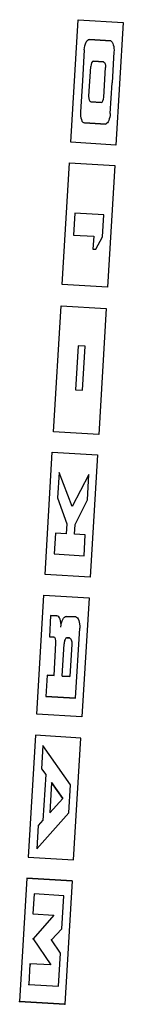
# Model space of a CAD drawing. Header units: inches. Extents: x 67.75 to 67.86, y 21.05 to 22.11.
import ezdxf

# ---------------------------------------------------------------- set-up
doc = ezdxf.new("R2010")
doc.units = ezdxf.units.IN
doc.header["$MEASUREMENT"] = 0

msp = doc.modelspace()

# ---------------------------------------------------------------- linework, layer by layer
at = {"color": 0, "linetype": 'Continuous', "extrusion": (-0.904713, 0.05375, 0.422618)}
msp.add_line((67.7787, 21.2997, -6.8176), (67.7758, 21.2505, -6.8176), dxfattribs=at)
at = {"color": 0, "linetype": 'Continuous', "extrusion": (-0.904713, 0.05375, 0.422618), "elevation": -63.0566}
for points in [[(-26.092, 21.9647), (-25.9603, 21.9647), (-25.9603, 21.8497), (-26.092, 21.8497)], [(-26.092, 21.8497), (-26.092, 21.9647)], [(-26.0601, 21.8699), (-26.0269, 21.8699), (-25.9936, 21.8698)], [(-26.0598, 21.9456), (-26.0267, 21.9456)], [(-26.0107, 21.8888), (-26.0427, 21.8888)], [(-26.0107, 21.9267), (-26.0427, 21.9267)], [(-25.9936, 21.9455), (-26.0267, 21.9456)], [(-25.346, 21.8497), (-25.4738, 21.8497), (-25.4738, 21.9647)], [(-25.4738, 21.9647), (-25.346, 21.9647), (-25.346, 21.8497)], [(-25.2724, 21.9456), (-25.3129, 21.8701), (-25.2878, 21.8701), (-25.2819, 21.8814)], [(-25.2267, 21.8701), (-25.2017, 21.8701), (-25.2422, 21.9456), (-25.2724, 21.9456)], [(-25.2736, 21.8974), (-25.2573, 21.9285), (-25.241, 21.8974)], [(-25.2327, 21.8814), (-25.2267, 21.8701)], [(-25.1696, 21.9647), (-25.1696, 21.8497), (-25.0371, 21.8497)], [(-25.1696, 21.8497), (-25.1696, 21.9647), (-25.0371, 21.9647), (-25.0371, 21.8497), (-25.0371, 21.9647)], [(-25.1177, 21.9458), (-25.1533, 21.9458), (-25.1533, 21.8702), (-25.132, 21.8702), (-25.132, 21.9234), (-25.1051, 21.8745), (-25.0783, 21.923), (-25.0783, 21.8702)], [(-25.0783, 21.8702), (-25.056, 21.8702), (-25.056, 21.9459), (-25.0917, 21.9459), (-25.1051, 21.9207), (-25.1177, 21.9458)]]:
    msp.add_lwpolyline(points, dxfattribs=at)
at = {"color": 0, "linetype": 'Continuous', "extrusion": (0.904713, -0.05375, -0.422618), "elevation": 63.0566}
for points in [[(26.0601, 21.8699, 0.428476), (26.0716, 21.8818, -0.428476)], [(26.0715, 21.9358, 0.364), (26.0597, 21.9456)], [(26.0486, 21.8948, -0.382801), (26.0427, 21.8888, 0.382801)], [(26.0486, 21.9208, 0.323), (26.0427, 21.9267, -0.323)], [(26.0048, 21.8948, 0.365006), (26.0107, 21.8888, -0.365006)], [(26.0048, 21.9208, -0.388279), (26.0107, 21.9267, 0.388279)], [(25.9936, 21.8698, -0.428476), (25.982, 21.8816, 0.428476)], [(25.9937, 21.9455, 0.364), (25.982, 21.9357, -0.36112)]]:
    msp.add_lwpolyline(points, format="xyb", dxfattribs=at)
at = {"color": 0, "linetype": 'Continuous', "extrusion": (-0.904713, 0.05375, 0.422618), "elevation": -63.0566}
for points in [[(-26.0715, 21.9358), (-26.0716, 21.8818)], [(-26.0486, 21.9208), (-26.0486, 21.8948)], [(-26.0048, 21.9208), (-26.0048, 21.8948)], [(-25.982, 21.9357), (-25.982, 21.8816)], [(-25.8848, 21.9444), (-25.8848, 21.8711), (-25.8612, 21.8711), (-25.8612, 21.9221), (-25.8474, 21.9221), (-25.8474, 21.929), (-25.8612, 21.9444)], [(-25.7429, 21.8989), (-25.6956, 21.8989), (-25.6956, 21.9166), (-25.7429, 21.9166)], [(-25.3232, 21.8497), (-25.1924, 21.8497), (-25.1924, 21.9647), (-25.3232, 21.9647)], [(-25.2736, 21.8974), (-25.241, 21.8974), (-25.2573, 21.9285)]]:
    msp.add_lwpolyline(points, close=True, dxfattribs=at)
at = {"color": 0, "extrusion": (-0.904713, 0.05375, 0.422618), "elevation": -63.0566}
for points in [[(-25.8074, 21.9647), (-25.8074, 21.8497), (-25.9382, 21.8497), (-25.9382, 21.9647)], [(-25.7846, 21.9647), (-25.6494, 21.9647), (-25.6494, 21.8497), (-25.7846, 21.8497)], [(-25.6274, 21.9647), (-25.4959, 21.9647), (-25.4959, 21.8497), (-25.6274, 21.8497)], [(-25.5517, 21.8972), (-25.541, 21.8972), (-25.541, 21.87), (-25.5186, 21.87), (-25.5184, 21.9456), (-25.5409, 21.9456), (-25.5409, 21.9184), (-25.5515, 21.9184), (-25.5787, 21.9456), (-25.6059, 21.9456), (-25.5704, 21.9079), (-25.6061, 21.87), (-25.5789, 21.87)], [(-25.4525, 21.9338), (-25.4525, 21.9098)], [(-25.4296, 21.9148), (-25.4296, 21.9214)]]:
    msp.add_lwpolyline(points, close=True, dxfattribs=at)
for points in [[(-25.4525, 21.8701), (-25.4525, 21.8862), (-25.4525, 21.8701), (-25.4296, 21.8701), (-25.4296, 21.8812), (-25.4296, 21.8701)], [(-25.3883, 21.8878), (-25.3883, 21.8701), (-25.3654, 21.8701), (-25.3654, 21.9456), (-25.4407, 21.9456)], [(-25.3883, 21.8701), (-25.3883, 21.8878), (-25.423, 21.8878)], [(-25.423, 21.928), (-25.3883, 21.928), (-25.3883, 21.9082), (-25.423, 21.9082)], [(-25.3883, 21.9082), (-25.3883, 21.928)], [(-25.3654, 21.9456), (-25.3654, 21.8701)]]:
    msp.add_lwpolyline(points, dxfattribs=at)
at = {"color": 0, "extrusion": (0.904713, -0.05375, -0.422618), "elevation": 63.0566}
for points in [[(25.4407, 21.898, -0.414214), (25.4525, 21.8862, 0.414214)], [(25.4407, 21.898, 0.414202), (25.4525, 21.9098, -0.414202)], [(25.4525, 21.9338, 0.414214), (25.4407, 21.9456)], [(25.423, 21.8878, -0.414199), (25.4296, 21.8812, 0.414199)], [(25.4296, 21.9148, -0.414214), (25.423, 21.9082, 0.414214)], [(25.4296, 21.9214, 0.414195), (25.423, 21.928, -0.414195)]]:
    msp.add_lwpolyline(points, format="xyb", dxfattribs=at)
at = {"color": 0, "linetype": 'Continuous', "extrusion": (0.904713, -0.05375, -0.422618)}
for p in [(67.7653, 21.1234, -6.8238), (67.7848, 21.1222, -6.782), (67.7619, 21.0957, -6.8278), (67.7606, 21.0744, -6.8278), (67.7508, 21.0561, -6.8463), (67.7993, 21.0532, -6.7421)]:
    msp.add_point(p, dxfattribs=at)

doc.saveas('drawing.dxf')
